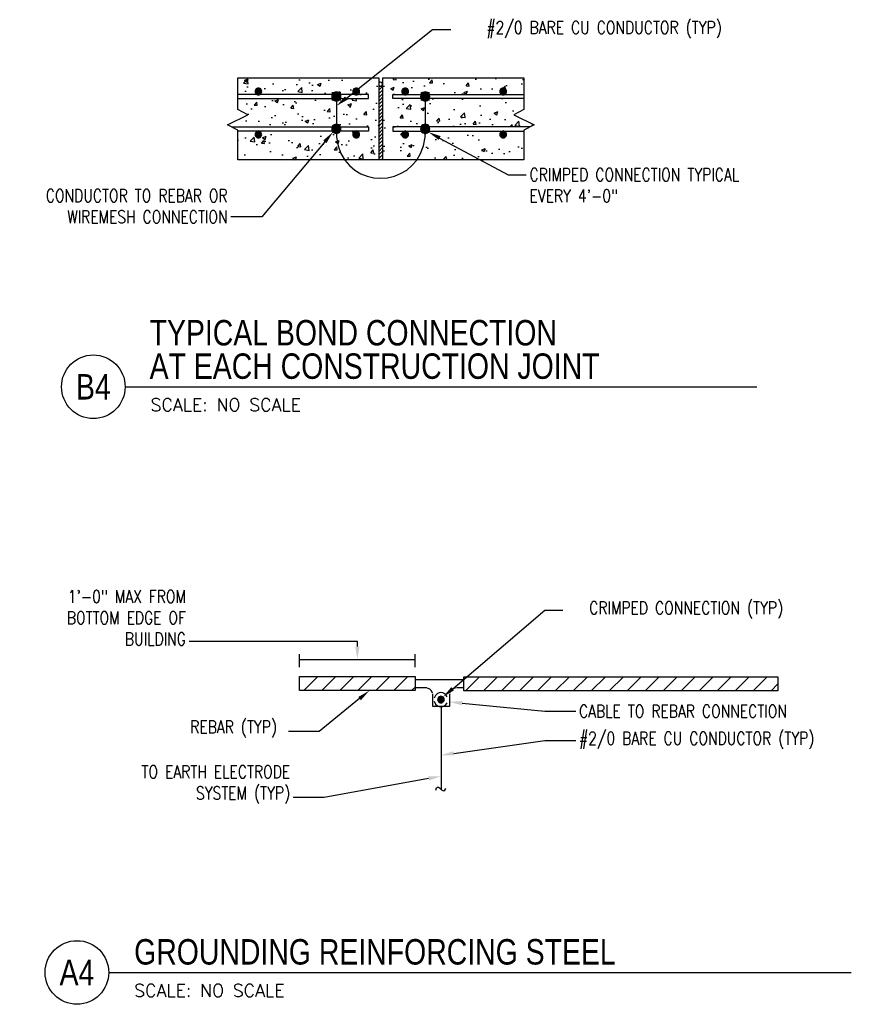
# Model space of a CAD drawing. Header units: inches. Extents: x 61.6 to 99, y -10.9 to 44.5.
# Tile 5 of 8: x 82.4 to 90.5, y -10.9 to -1.3. Entities that reach past the tile are written whole.
import ezdxf
from ezdxf import colors
from ezdxf.entities.mleader import LeaderData, LeaderLine
from ezdxf.enums import TextEntityAlignment as Align
from ezdxf.math import Vec2, Vec3

# ---------------------------------------------------------------- set-up
doc = ezdxf.new("R2010")
doc.units = ezdxf.units.IN
doc.header["$MEASUREMENT"] = 0
doc.layers.add('A-WALL-PATT', color=9, linetype='Continuous', true_color=0x808080)
for name, color, linetype in [('E-ANNO-SYMB', 2, 'Continuous'), ('E-ANNO-TEXT', 2, 'Continuous'), ('E-DETL-GRPH', 3, 'Continuous'), ('E-DETL-PATT', 1, 'Continuous')]:
    doc.layers.add(name, color=color, linetype=linetype)
doc.styles.add('Annotative', font='romans.shx', dxfattribs={"width": 0.8})
doc.styles.add('ROMANS', font='ROMANS.shx', dxfattribs={"width": 0.8})
doc.styles.add('Title', font='swiss.ttf', dxfattribs={"height": 0.25})
pattern_1 = [(50, (-10, -36), (0.3586301, -0.0313761), [0.0375, -0.4125]), (355, (-10, -36), (-0.0693757, 0.3760961), [0.03, -0.33]), (100.45144, (-9.9701, -36.0026), (0.2892544, 0.34472), [0.0318701, -0.350571]), (46.1842, (-10, -35.9), (0.5336207, -0.0827596), [0.05625, -0.61875]), (96.63564, (-9.95553, -35.9069), (0.467331, 0.4870593), [0.0478052, -0.525857]), (351.18416, (-10, -35.9), (0.467331, 0.4870593), [0.045, -0.495]), (21, (-9.95, -35.925), (0.2984535, -0.20130945), [0.0375, -0.4125]), (326, (-9.95, -35.925), (0.1216577, 0.362575), [0.03, -0.33]), (71.45144, (-9.92513, -35.94178), (0.4201112, 0.1612656), [0.0318701, -0.350571]), (37.5, (-10, -36), (0.00607993, 0.16644693), [0, -0.326, 0, -0.335, 0, -0.33125]), (7.5, (-10, -36), (0.13153477, 0.19720586), [0, -0.191, 0, -0.3185, 0, -0.12625]), (327.5, (-10.1115, -36), (0.26691122, -0.01127744), [0, -0.125, 0, -0.39, 0, -0.5175]), (317.5, (-10.1615, -36), (0.2915931, 0.0500525), [0, -0.1625, 0, -0.259, 0, -0.3675])]
pattern_2 = [(45, (-10, -36), (-0.08838835, 0.08838835), [])]

# ---------------------------------------------------------------- blocks, each defined once
blk = doc.blocks.new('*U13')
for q in [(4.6778, 0), (7.3011, 0)]:
    blk.add_line((0, 0), q)
blk.add_circle((-0.3126, 0), 0.3126)
at = {"style": 'Title', "width": 0.8}
for tag, p, height in [('TITLE', (0.25, 0.0781), 0.25), ('SCALE', (0.25, -0.1768), 0.0984)]:
    blk.add_attdef(tag, p, '', height=height, dxfattribs=at)
blk.add_attdef('NUMBER', text='', height=0.25, dxfattribs=at).set_placement((-0.3126, 0), align=Align.MIDDLE_CENTER)
blk = doc.blocks.new('*U8')
blk.add_line((0, 0), (6.2104, 0))
blk.add_circle((-0.3126, 0), 0.3126)
at = {"style": 'Title', "width": 0.8}
for tag, p, height in [('TITLE1', (0.2408, 0.4062), 0.25), ('SCALE', (0.25, -0.1768), 0.0984)]:
    blk.add_attdef(tag, p, '', height=height, dxfattribs=at)
blk.add_attdef('TITLE2', text='', height=0.25, dxfattribs=at).set_placement((0.2408, 0.3281), align=Align.TOP_LEFT)
blk.add_attdef('NUMBER', text='', height=0.25, dxfattribs=at).set_placement((-0.3126, 0), align=Align.MIDDLE_CENTER)

msp = doc.modelspace()

# ---------------------------------------------------------------- hatches: boundary and pattern name
at = {"layer": 'A-WALL-PATT', "lineweight": -3}
h = msp.add_hatch(dxfattribs=at)
h.set_pattern_fill('AR-CONC', color=8, scale=0.05)
h.set_pattern_definition(pattern_1)
h.paths.add_polyline_path([(85.8835, -1.8322), (84.4968, -1.8322), (84.4968, -1.9939), (85.4218, -1.9939), (85.4218, -1.9689), (85.5118, -1.9689), (85.5118, -1.9939), (85.7818, -1.9939), (85.7818, -2.0339), (85.5118, -2.0339), (85.5118, -2.0572), (85.4218, -2.0572), (85.4218, -2.0339), (84.4968, -2.0339), (84.4968, -2.1439), (84.5968, -2.1939), (84.3968, -2.2939), (84.4368, -2.3139), (85.4246, -2.3139), (85.4268, -2.3089), (85.4392, -2.2934), (85.4628, -2.2867), (85.4857, -2.2899), (85.5033, -2.3046), (85.5073, -2.3139), (85.7818, -2.3139), (85.7818, -2.3539), (85.5051, -2.3539), (85.4984, -2.3639), (85.4817, -2.3751), (85.4668, -2.3772), (85.4551, -2.3755), (85.4357, -2.3672), (85.4268, -2.3539), (84.4968, -2.3539), (84.4968, -2.6355), (85.8835, -2.6355)])
h = msp.add_hatch(dxfattribs=at)
h.set_pattern_fill('AR-CONC', color=8, scale=0.05)
h.set_pattern_definition(pattern_1)
h.paths.add_polyline_path([(87.2101, -2.1939), (87.3101, -2.1439), (87.3101, -2.0339), (86.3851, -2.0339), (86.3851, -2.0572), (86.2951, -2.0572), (86.2951, -2.0339), (86.0235, -2.0339), (86.0235, -1.9939), (86.2951, -1.9939), (86.2951, -1.9689), (86.3851, -1.9689), (86.3851, -1.9939), (87.3101, -1.9939), (87.3101, -1.8322), (85.9235, -1.8322), (85.9235, -2.6355), (87.3101, -2.6355), (87.3101, -2.3539), (86.3785, -2.3539), (86.3718, -2.3639), (86.355, -2.3751), (86.3401, -2.3772), (86.3284, -2.3755), (86.3168, -2.3705), (86.3016, -2.3584), (86.3001, -2.3539), (86.0235, -2.3539), (86.0235, -2.3139), (86.2987, -2.3139), (86.3001, -2.3089), (86.3085, -2.3005), (86.3168, -2.2922), (86.3362, -2.2867), (86.359, -2.2899), (86.3766, -2.3046), (86.3806, -2.3139), (87.3701, -2.3139), (87.4101, -2.2939)])
at = {"layer": 'E-DETL-GRPH', "lineweight": -3}
for points in [[(84.6668, -1.9739), (84.6834, -1.9922), (84.7085, -1.9955), (84.7251, -1.9855), (84.7318, -1.9722), (84.7335, -1.9556), (84.7335, -1.9555), (84.7201, -1.9355), (84.7135, -1.9322), (84.6884, -1.9322), (84.6701, -1.9472), (84.6668, -1.9739)], [(85.6301, -1.9739), (85.6418, -1.9889), (85.6535, -1.9955), (85.6718, -1.9972), (85.6885, -1.9855), (85.6935, -1.9755), (85.6951, -1.9523), (85.6951, -1.9522), (85.6851, -1.9372), (85.6751, -1.9322), (85.6501, -1.9322), (85.6351, -1.9455), (85.6301, -1.9539)], [(86.1635, -1.9355), (86.1568, -1.9322), (86.1318, -1.9322), (86.1168, -1.9455), (86.1118, -1.9639), (86.1151, -1.9805), (86.1268, -1.9922), (86.1518, -1.9955), (86.1685, -1.9855), (86.1751, -1.9722), (86.1768, -1.9555)], [(87.0951, -1.9322), (87.0801, -1.9455), (87.0751, -1.9639), (87.0785, -1.9805), (87.0901, -1.9922), (87.1151, -1.9955), (87.1318, -1.9855), (87.1385, -1.9722), (87.1401, -1.9556), (87.1401, -1.9555), (87.1268, -1.9355), (87.1201, -1.9322)], [(85.4218, -2.3439), (85.4368, -2.3639), (85.4551, -2.3739), (85.4784, -2.3755), (85.5035, -2.3555), (85.5101, -2.3422), (85.5118, -2.3205), (85.5051, -2.3056), (85.4918, -2.2922), (85.4784, -2.2872), (85.4551, -2.2872), (85.4335, -2.2989), (85.4218, -2.3189)], [(86.3518, -2.3755), (86.3768, -2.3555), (86.3834, -2.3422), (86.3851, -2.3205), (86.3785, -2.3056), (86.3651, -2.2922), (86.3518, -2.2872), (86.3284, -2.2872), (86.3168, -2.2905), (86.3001, -2.3089), (86.2968, -2.3322), (86.3018, -2.3539), (86.3168, -2.3689)], [(84.6701, -2.3705), (84.6668, -2.3972), (84.6668, -2.3972), (84.6768, -2.4105), (84.6918, -2.4189), (84.7085, -2.4205), (84.7268, -2.4072), (84.7318, -2.3805), (84.7285, -2.3689), (84.7085, -2.3555), (84.6918, -2.3555)], [(85.6301, -2.3972), (85.6418, -2.4122), (85.6535, -2.4189), (85.6718, -2.4205), (85.6901, -2.4072), (85.6935, -2.3722), (85.6851, -2.3622), (85.6718, -2.3555), (85.6535, -2.3555), (85.6335, -2.3705)], [(86.1118, -2.3972), (86.1235, -2.4122), (86.1351, -2.4189), (86.1535, -2.4205), (86.1751, -2.4005), (86.1768, -2.3755), (86.1535, -2.3555), (86.1351, -2.3555), (86.1151, -2.3705)], [(87.0984, -2.3555), (87.0785, -2.3705), (87.0751, -2.3889), (87.0801, -2.4055), (87.0901, -2.4155), (87.1151, -2.4189), (87.1335, -2.4072), (87.1385, -2.3805), (87.1351, -2.3689), (87.1151, -2.3555)], [(86.5234, -7.9203), (86.5035, -7.907), (86.4868, -7.907), (86.4666, -7.922), (86.4634, -7.9403), (86.4685, -7.957), (86.4784, -7.967), (86.5035, -7.9703), (86.5218, -7.9587), (86.5266, -7.932)]]:
    msp.add_hatch(color=8, dxfattribs=at).paths.add_polyline_path(points)
at = {"layer": 'E-DETL-PATT', "lineweight": -3}
h = msp.add_hatch(dxfattribs=at)
h.set_pattern_fill('ANSI31', color=8, scale=0.2)
h.set_pattern_definition([(45, (-10, -36), (-0.0176776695, 0.0176776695), [])])
h.paths.add_polyline_path([(85.9235, -1.9122), (85.8835, -1.9122), (85.8835, -2.6355), (85.9235, -2.6355)])
h = msp.add_hatch(dxfattribs=at)
h.set_pattern_fill('ANSI31', color=8)
h.set_pattern_definition(pattern_2)
h.paths.add_polyline_path([(86.2418, -7.7137), (85.105, -7.7137), (85.105, -7.852), (86.2418, -7.852)])
h = msp.add_hatch(dxfattribs=at)
h.set_pattern_fill('ANSI31', color=8)
h.set_pattern_definition(pattern_2)
h.paths.add_polyline_path([(89.8084, -7.7153), (86.7202, -7.7153), (86.7202, -7.8537), (89.8084, -7.8537)])

# ---------------------------------------------------------------- linework, layer by layer
at = {"layer": 'E-DETL-GRPH', "lineweight": -3}
for points in [[(85.9235, -2.6355), (85.9235, -1.8322), (87.3101, -1.8322), (87.3101, -2.1439), (87.2101, -2.1939), (87.4101, -2.2939), (87.3101, -2.3439), (87.3101, -2.6355), (84.4968, -2.6355), (84.4968, -2.3439), (84.3968, -2.2939), (84.5968, -2.1939), (84.4968, -2.1439), (84.4968, -1.8322), (85.8835, -1.8322), (85.8835, -2.6355)], [(84.6668, -1.9555), (84.6668, -1.9739), (84.6701, -1.9805), (84.6768, -1.9889), (84.6834, -1.9939), (84.6918, -1.9972), (84.7085, -1.9972), (84.7168, -1.9939), (84.7234, -1.9889), (84.7285, -1.9805), (84.7318, -1.9739), (84.7335, -1.9639), (84.7318, -1.9555), (84.7285, -1.9489), (84.7234, -1.9405), (84.7168, -1.9355), (84.7085, -1.9322), (84.6918, -1.9322), (84.6834, -1.9355), (84.6768, -1.9405), (84.6701, -1.9489), (84.6668, -1.9555)], [(85.6301, -1.9555), (85.6301, -1.9739), (85.6335, -1.9805), (85.6385, -1.9889), (85.6468, -1.9939), (85.6535, -1.9972), (85.6718, -1.9972), (85.6785, -1.9939), (85.6868, -1.9889), (85.6918, -1.9805), (85.6951, -1.9739), (85.6951, -1.9555), (85.6918, -1.9489), (85.6868, -1.9405), (85.6785, -1.9355), (85.6718, -1.9322), (85.6535, -1.9322), (85.6468, -1.9355), (85.6385, -1.9405), (85.6335, -1.9489), (85.6301, -1.9555)], [(85.8835, -1.9122), (85.9235, -1.9122)], [(84.4968, -2.0339), (85.7818, -2.0339), (85.7818, -1.9939), (84.4968, -1.9939)], [(85.4218, -2.0022), (85.4218, -2.0255), (85.4268, -2.0372), (85.4335, -2.0455), (85.4435, -2.0539), (85.4551, -2.0572), (85.4668, -2.0589), (85.4784, -2.0572), (85.4885, -2.0539), (85.4984, -2.0455), (85.5051, -2.0372), (85.5101, -2.0255), (85.5118, -2.0139), (85.5101, -2.0022), (85.5051, -1.9922), (85.4984, -1.9822), (85.4885, -1.9755), (85.4784, -1.9705), (85.4668, -1.9689), (85.4551, -1.9705), (85.4435, -1.9755), (85.4335, -1.9822), (85.4268, -1.9922), (85.4218, -2.0022)], [(85.4668, -2.0139), (85.4668, -2.3889)], [(87.3101, -2.0339), (86.0235, -2.0339), (86.0235, -1.9939), (87.3101, -1.9939)], [(86.3401, -2.0139), (86.3401, -2.3889)], [(84.4368, -2.3139), (85.7818, -2.3139), (85.7818, -2.3539), (84.4968, -2.3539)], [(87.3701, -2.3139), (86.0235, -2.3139), (86.0235, -2.3539), (87.3101, -2.3539)], [(84.6668, -2.3806), (84.6668, -2.3972), (84.6701, -2.4055), (84.6768, -2.4122), (84.6834, -2.4172), (84.6918, -2.4205), (84.7001, -2.4222), (84.7085, -2.4205), (84.7168, -2.4172), (84.7234, -2.4122), (84.7285, -2.4055), (84.7318, -2.3972), (84.7335, -2.3889), (84.7318, -2.3806), (84.7285, -2.3722), (84.7234, -2.3655), (84.7168, -2.3605), (84.7085, -2.3572), (84.7001, -2.3555), (84.6918, -2.3572), (84.6834, -2.3605), (84.6768, -2.3655), (84.6701, -2.3722), (84.6668, -2.3806)], [(85.4668, -2.3772), (85.4685, -2.4155), (85.4835, -2.4989), (85.5118, -2.5739), (85.5485, -2.6389), (85.5951, -2.6939), (85.6485, -2.7389), (85.7068, -2.7739), (85.7701, -2.7972), (85.8351, -2.8122), (85.9035, -2.8172), (85.9701, -2.8122), (86.0368, -2.7972), (86.0985, -2.7722), (86.1584, -2.7389), (86.2101, -2.6939), (86.2568, -2.6389), (86.2951, -2.5739), (86.3218, -2.4989), (86.3385, -2.4155), (86.3401, -2.3772)], [(85.6301, -2.3806), (85.6301, -2.3972), (85.6335, -2.4055), (85.6385, -2.4122), (85.6468, -2.4172), (85.6535, -2.4205), (85.6634, -2.4222), (85.6718, -2.4205), (85.6785, -2.4172), (85.6868, -2.4122), (85.6918, -2.4055), (85.6951, -2.3972), (85.6951, -2.3806), (85.6918, -2.3722), (85.6868, -2.3655), (85.6785, -2.3605), (85.6718, -2.3572), (85.6634, -2.3555), (85.6535, -2.3572), (85.6468, -2.3605), (85.6385, -2.3655), (85.6335, -2.3722), (85.6301, -2.3806)], [(86.1118, -2.3806), (86.1118, -2.3972), (86.1151, -2.4055), (86.1201, -2.4122), (86.1268, -2.4172), (86.1351, -2.4205), (86.1435, -2.4222), (86.1535, -2.4205), (86.1601, -2.4172), (86.1668, -2.4122), (86.1735, -2.4055), (86.1768, -2.3972), (86.1768, -2.3806), (86.1735, -2.3722), (86.1668, -2.3655), (86.1601, -2.3605), (86.1535, -2.3572), (86.1435, -2.3555), (86.1351, -2.3572), (86.1268, -2.3605), (86.1201, -2.3655), (86.1151, -2.3722), (86.1118, -2.3806)], [(85.105, -7.622), (85.105, -7.4953)], [(85.105, -7.5453), (86.2418, -7.5453)], [(86.2418, -7.622), (86.2418, -7.4953)], [(86.2418, -7.742), (86.7118, -7.742)], [(86.3577, -7.8253), (86.2418, -7.8253)], [(86.4133, -7.8787), (86.4033, -7.8553), (86.385, -7.837), (86.3616, -7.827)], [(86.6377, -7.8253), (86.6085, -7.837), (86.5902, -7.8553), (86.5802, -7.8787)], [(86.7118, -7.8253), (86.6483, -7.8253)], [(86.5783, -7.883), (86.5783, -8.007), (86.4152, -8.007), (86.4152, -7.883)], [(86.5568, -7.912), (86.5385, -7.887), (86.5151, -7.8753), (86.4868, -7.872), (86.4618, -7.8803), (86.44, -7.8987), (86.4268, -7.9253)], [(86.4268, -7.957), (86.44, -7.9837), (86.4618, -8.002), (86.4868, -8.0103), (86.5134, -8.0087), (86.5385, -7.9953), (86.5568, -7.972)], [(86.4967, -8.007), (86.4967, -8.822)], [(86.4451, -8.8287), (86.4518, -8.8087), (86.4601, -8.8003), (86.4701, -8.802), (86.4801, -8.807), (86.49, -8.817), (86.5018, -8.827), (86.5134, -8.8337), (86.5234, -8.837), (86.5334, -8.8303), (86.5417, -8.8153)]]:
    msp.add_lwpolyline(points, dxfattribs=at)
for points in [[(85.9235, -1.8922), (85.9151, -1.8772), (85.8985, -1.8722), (85.8851, -1.8839), (85.8851, -1.9005), (85.8985, -1.9122), (85.9151, -1.9089)], [(86.1101, -1.9639), (86.1118, -1.9739), (86.1151, -1.9805), (86.1201, -1.9889), (86.1268, -1.9939), (86.1351, -1.9972), (86.1518, -1.9972), (86.1601, -1.9939), (86.1668, -1.9889), (86.1718, -1.9805), (86.1751, -1.9739), (86.1768, -1.9639), (86.1751, -1.9555), (86.1718, -1.9489), (86.1668, -1.9405), (86.1601, -1.9355), (86.1518, -1.9322), (86.1351, -1.9322), (86.1268, -1.9355), (86.1201, -1.9405), (86.1151, -1.9489), (86.1118, -1.9555)], [(87.0735, -1.9639), (87.0751, -1.9739), (87.0785, -1.9805), (87.0835, -1.9889), (87.0901, -1.9939), (87.0984, -1.9972), (87.1151, -1.9972), (87.1234, -1.9939), (87.1301, -1.9889), (87.1351, -1.9805), (87.1385, -1.9739), (87.1401, -1.9639), (87.1385, -1.9555), (87.1351, -1.9489), (87.1301, -1.9405), (87.1234, -1.9355), (87.1151, -1.9322), (87.0984, -1.9322), (87.0901, -1.9355), (87.0835, -1.9405), (87.0785, -1.9489), (87.0751, -1.9555)], [(84.7201, -1.9722), (84.7151, -1.9572), (84.7001, -1.9522), (84.6851, -1.9572), (84.6785, -1.9722), (84.6851, -1.9872), (84.7001, -1.9939), (84.7151, -1.9872)], [(85.4951, -2.0139), (85.4885, -1.9955), (85.4718, -1.9855), (85.4518, -1.9889), (85.4385, -2.0039), (85.4385, -2.0239), (85.4518, -2.0406), (85.4718, -2.0439), (85.4885, -2.0339)], [(85.6835, -1.9722), (85.6768, -1.9572), (85.6634, -1.9522), (85.6485, -1.9572), (85.6418, -1.9722), (85.6485, -1.9872), (85.6634, -1.9939), (85.6768, -1.9872)], [(86.1635, -1.9739), (86.1568, -1.9572), (86.1401, -1.9539), (86.1268, -1.9639), (86.1268, -1.9822), (86.1401, -1.9922), (86.1568, -1.9889)], [(86.2951, -2.0139), (86.2968, -2.0255), (86.3001, -2.0372), (86.3085, -2.0455), (86.3168, -2.0539), (86.3284, -2.0572), (86.3401, -2.0589), (86.3518, -2.0572), (86.3618, -2.0539), (86.3718, -2.0455), (86.3785, -2.0372), (86.3834, -2.0255), (86.3851, -2.0139), (86.3834, -2.0022), (86.3785, -1.9922), (86.3718, -1.9822), (86.3618, -1.9755), (86.3518, -1.9705), (86.3401, -1.9689), (86.3284, -1.9705), (86.3168, -1.9755), (86.3085, -1.9822), (86.3001, -1.9922), (86.2968, -2.0022)], [(86.3701, -2.0139), (86.3635, -1.9955), (86.3451, -1.9855), (86.3251, -1.9889), (86.3118, -2.0039), (86.3118, -2.0239), (86.3251, -2.0406), (86.3451, -2.0439), (86.3635, -2.0339)], [(87.1285, -1.9722), (87.1218, -1.9572), (87.1068, -1.9522), (87.0918, -1.9572), (87.0868, -1.9722), (87.0918, -1.9872), (87.1068, -1.9939), (87.1218, -1.9872)], [(85.4218, -2.3322), (85.4218, -2.3439), (85.4268, -2.3539), (85.4335, -2.3639), (85.4435, -2.3705), (85.4551, -2.3755), (85.4668, -2.3772), (85.4784, -2.3755), (85.4885, -2.3705), (85.4984, -2.3639), (85.5051, -2.3539), (85.5101, -2.3439), (85.5118, -2.3322), (85.5101, -2.3205), (85.5051, -2.3089), (85.4984, -2.3005), (85.4885, -2.2922), (85.4784, -2.2889), (85.4668, -2.2872), (85.4551, -2.2889), (85.4435, -2.2922), (85.4335, -2.3005), (85.4268, -2.3089), (85.4218, -2.3205)], [(85.4951, -2.3322), (85.4885, -2.3122), (85.4718, -2.3022), (85.4518, -2.3056), (85.4385, -2.3222), (85.4385, -2.3422), (85.4518, -2.3572), (85.4718, -2.3605), (85.4885, -2.3505)], [(86.2951, -2.3322), (86.2968, -2.3439), (86.3001, -2.3539), (86.3085, -2.3639), (86.3168, -2.3705), (86.3284, -2.3755), (86.3401, -2.3772), (86.3518, -2.3755), (86.3618, -2.3705), (86.3718, -2.3639), (86.3785, -2.3539), (86.3834, -2.3439), (86.3851, -2.3322), (86.3834, -2.3205), (86.3785, -2.3089), (86.3718, -2.3005), (86.3618, -2.2922), (86.3518, -2.2889), (86.3401, -2.2872), (86.3284, -2.2889), (86.3168, -2.2922), (86.3085, -2.3005), (86.3001, -2.3089), (86.2968, -2.3205)], [(86.3701, -2.3322), (86.3618, -2.3122), (86.3451, -2.3022), (86.3251, -2.3056), (86.3118, -2.3222), (86.3118, -2.3422), (86.3251, -2.3572), (86.3451, -2.3605), (86.3618, -2.3505)], [(84.7201, -2.3739), (84.7151, -2.3589), (84.7001, -2.3522), (84.6851, -2.3589), (84.6785, -2.3739), (84.6851, -2.3872), (84.7001, -2.3939), (84.7151, -2.3872)], [(85.6835, -2.3739), (85.6768, -2.3589), (85.6634, -2.3522), (85.6485, -2.3589), (85.6418, -2.3739), (85.6485, -2.3872), (85.6634, -2.3939), (85.6768, -2.3872)], [(86.1651, -2.3739), (86.1584, -2.3589), (86.1435, -2.3522), (86.1301, -2.3589), (86.1235, -2.3739), (86.1301, -2.3872), (86.1435, -2.3939), (86.1584, -2.3872)], [(86.1635, -2.3739), (86.1568, -2.3589), (86.1401, -2.3539), (86.1268, -2.3655), (86.1268, -2.3822), (86.1401, -2.3939), (86.1568, -2.3889)], [(87.0735, -2.3889), (87.0751, -2.3972), (87.0785, -2.4055), (87.0835, -2.4122), (87.0901, -2.4172), (87.0984, -2.4205), (87.1068, -2.4222), (87.1151, -2.4205), (87.1234, -2.4172), (87.1301, -2.4122), (87.1351, -2.4055), (87.1385, -2.3972), (87.1401, -2.3889), (87.1385, -2.3806), (87.1351, -2.3722), (87.1301, -2.3655), (87.1234, -2.3605), (87.1151, -2.3572), (87.1068, -2.3555), (87.0984, -2.3572), (87.0901, -2.3605), (87.0835, -2.3655), (87.0785, -2.3722), (87.0751, -2.3806)], [(87.1285, -2.3739), (87.1218, -2.3589), (87.1068, -2.3522), (87.0918, -2.3589), (87.0868, -2.3739), (87.0918, -2.3872), (87.1068, -2.3939), (87.1218, -2.3872)], [(86.2418, -7.7137), (86.2418, -7.852), (85.105, -7.852), (85.105, -7.7137)], [(89.8084, -7.7153), (89.8084, -7.8537), (86.7202, -7.8537), (86.7202, -7.7153)], [(86.4618, -7.9403), (86.4634, -7.9487), (86.4666, -7.957), (86.4717, -7.9637), (86.4784, -7.9687), (86.4868, -7.972), (86.4951, -7.9737), (86.5035, -7.972), (86.5118, -7.9687), (86.5183, -7.9637), (86.5234, -7.957), (86.5266, -7.9487), (86.5285, -7.9403), (86.5266, -7.932), (86.5234, -7.9237), (86.5183, -7.917), (86.5118, -7.912), (86.5035, -7.9087), (86.4951, -7.907), (86.4868, -7.9087), (86.4784, -7.912), (86.4717, -7.917), (86.4666, -7.9237), (86.4634, -7.932)], [(86.5118, -7.942), (86.5051, -7.927), (86.4917, -7.9237), (86.4784, -7.9337), (86.4784, -7.9487), (86.4917, -7.9587), (86.5051, -7.9553)]]:
    msp.add_lwpolyline(points, close=True, dxfattribs=at)
for points in [[(85.4218, -2.0572), (85.5118, -2.0572), (85.4218, -1.9689), (85.5118, -1.9689)], [(86.2951, -2.0572), (86.3851, -2.0572), (86.2951, -1.9689), (86.3851, -1.9689)]]:
    msp.add_solid(points, dxfattribs=at)

# ---------------------------------------------------------------- block references
at = {"layer": 'E-ANNO-SYMB', "lineweight": -3}
ref = msp.add_blockref('*U8', (83.3899, -4.8669), dxfattribs=at)
ref.add_attrib('SCALE', 'SCALE: NO SCALE', dxfattribs={"layer": '0', "height": 0.125, "style": 'ROMANS'}).set_placement((83.6399, -5.0437), align=Align.MIDDLE_LEFT)
ref.add_attrib('NUMBER', 'B4', dxfattribs={"layer": '0', "height": 0.25, "style": 'Title', "width": 0.8}).set_placement((83.0773, -4.8669), align=Align.MIDDLE_CENTER)
ref.add_attrib('TITLE2', 'AT EACH CONSTRUCTION JOINT', dxfattribs={"layer": '0', "height": 0.25, "style": 'Title', "width": 0.8}).set_placement((83.6307, -4.5388), align=Align.TOP_LEFT)
ref.add_attrib('TITLE1', 'TYPICAL BOND CONNECTION', (83.6307, -4.4607), dxfattribs={"layer": '0', "height": 0.25, "style": 'Title', "width": 0.8})
ref = msp.add_blockref('*U13', (83.2286, -10.6218), dxfattribs=at)
ref.add_attrib('SCALE', 'SCALE: NO SCALE', dxfattribs={"layer": '0', "height": 0.125, "style": 'ROMANS'}).set_placement((83.4786, -10.7986), align=Align.MIDDLE_LEFT)
ref.add_attrib('TITLE', 'GROUNDING REINFORCING STEEL', (83.4786, -10.5437), dxfattribs={"layer": '0', "height": 0.25, "style": 'Title', "width": 0.8})
ref.add_attrib('NUMBER', 'A4', dxfattribs={"layer": '0', "height": 0.25, "style": 'Title', "width": 0.8}).set_placement((82.9161, -10.6218), align=Align.MIDDLE_CENTER)

# ---------------------------------------------------------------- leaders
at = {"layer": 'E-ANNO-TEXT', "lineweight": -3}
ml = msp.add_multileader_mtext('Standard', dxfattribs=at)
ml.set_content('#2/0 BARE CU CONDUCTOR (TYP)', color=256, style='Annotative')
ml.set_leader_properties(color=1, linetype='ByLayer', lineweight=-1)
ml.build(insert=Vec2(0, 0))
ml.multileader.update_dxf_attribs({"text_right_attachment_type": 3, "dogleg_length": 0.1782, "arrow_head_size": 0.125})
ctx = ml.context
ctx.base_point, ctx.char_height, ctx.arrow_head_size, ctx.landing_gap_size, ctx.plane_origin = Vec3(86.5917, -1.3578), 0.125, 0.125, 0.0312, Vec3(86.4135, -1.3578)
ctx.right_attachment, ctx.text_align_type = 3, 2
notes = []
notes.append((ctx, [(0, (1, 1, 0), (86.4135, -1.3578), (1, 0), 0.1782, [(0, [(85.4668, -2.1073)], 0, [])])]))
ctx.mtext.insert, ctx.mtext.alignment, ctx.mtext.flow_direction = Vec3(89.2563, -1.2745), 3, 5
ml = msp.add_multileader_mtext('Standard', dxfattribs=at)
ml.set_content('CONDUCTOR TO REBAR OR \\PWIREMESH CONNECTION', color=256, style='Annotative')
ml.set_leader_properties(color=1, linetype='ByLayer', lineweight=-1)
ml.build(insert=Vec2(0, 0))
ml.multileader.update_dxf_attribs({"text_right_attachment_type": 3, "dogleg_length": 0.3042, "arrow_head_size": 0.125})
ctx = ml.context
ctx.base_point, ctx.char_height, ctx.arrow_head_size, ctx.landing_gap_size, ctx.plane_origin = Vec3(82.3373, -2.9889), 0.125, 0.125, 0.0312, Vec3(84.8501, -3.1972)
ctx.right_attachment, ctx.text_align_type = 3, 2
notes.append((ctx, [(0, (1, 1, 0), (84.7326, -3.1972), (-1, 0), 0.3042, [(0, [(85.4335, -2.3639)], 0, [])])]))
ctx.mtext.insert, ctx.mtext.width, ctx.mtext.alignment, ctx.mtext.flow_direction = Vec3(84.3971, -2.9264), 2.044107, 3, 5
ml = msp.add_multileader_mtext('Standard', dxfattribs=at)
ml.set_content('CRIMPED CONNECTION TYPICAL \\PEVERY 4\'-0" ', color=256, style='Annotative')
ml.set_leader_properties(color=1, linetype='ByLayer', lineweight=-1)
ml.build(insert=Vec2(0, 0))
ml.multileader.update_dxf_attribs({"text_right_attachment_type": 3, "dogleg_length": 0.1782, "arrow_head_size": 0.125})
ctx = ml.context
ctx.base_point, ctx.char_height, ctx.arrow_head_size, ctx.landing_gap_size, ctx.plane_origin = Vec3(87.3343, -2.7827), 0.125, 0.125, 0.0312, Vec3(87.1561, -2.7827)
ctx.right_attachment = 3
notes.append((ctx, [(0, (1, 1, 0), (87.1561, -2.7827), (1, 0), 0.1782, [(0, [(86.3718, -2.3639)], 0, [])])]))
ctx.mtext.insert, ctx.mtext.flow_direction = Vec3(87.3656, -2.7202), 5
ml = msp.add_multileader_mtext('Standard', dxfattribs=at)
ml.set_content('1\'-0" MAX FROM BOTTOM EDGE OF BUILDING', color=256, style='Annotative')
ml.set_leader_properties(color=1, linetype='ByLayer', lineweight=-1)
ml.build(insert=Vec2(0, 0))
ml.multileader.update_dxf_attribs({"text_right_attachment_type": 3, "dogleg_length": 0.3042, "arrow_head_size": 0.125})
ctx = ml.context
ctx.base_point, ctx.char_height, ctx.arrow_head_size, ctx.landing_gap_size, ctx.plane_origin = Vec3(82.6749, -6.9282), 0.125, 0.125, 0.0312, Vec3(84.4401, -7.3687)
ctx.right_attachment, ctx.text_align_type = 3, 2
notes.append((ctx, [(0, (1, 1, 0), (84.3226, -7.3687), (-1, 0), 0.3042, [(0, [(85.6735, -7.5453), (85.6735, -7.3687)], 0, [])])]))
ctx.mtext.insert, ctx.mtext.width, ctx.mtext.alignment, ctx.mtext.flow_direction = Vec3(83.9871, -6.8657), 1.296407, 3, 5
ml = msp.add_multileader_mtext('Standard', dxfattribs=at)
ml.set_content('CRIMPED CONNECTION (TYP)', color=256, style='Annotative')
ml.set_leader_properties(color=1, linetype='ByLayer', lineweight=-1)
ml.build(insert=Vec2(0, 0))
ml.multileader.update_dxf_attribs({"text_right_attachment_type": 3, "dogleg_length": 0.1782, "arrow_head_size": 0.125})
ctx = ml.context
ctx.base_point, ctx.char_height, ctx.arrow_head_size, ctx.landing_gap_size, ctx.plane_origin = Vec3(87.695, -7.0603), 0.125, 0.125, 0.0312, Vec3(87.5167, -7.0603)
ctx.right_attachment, ctx.text_align_type = 3, 2
notes.append((ctx, [(0, (1, 1, 0), (87.5167, -7.0603), (1, 0), 0.1782, [(0, [(86.5151, -7.9145)], 0, [])])]))
ctx.mtext.insert, ctx.mtext.alignment, ctx.mtext.flow_direction = Vec3(89.8595, -6.977), 3, 5
ml = msp.add_multileader_mtext('Standard', dxfattribs=at)
ml.set_content('REBAR (TYP)', color=256, style='Annotative')
ml.set_leader_properties(color=1, linetype='ByLayer', lineweight=-1)
ml.build(insert=Vec2(0, 0))
ml.multileader.update_dxf_attribs({"text_right_attachment_type": 3, "dogleg_length": 0.3042, "arrow_head_size": 0.125})
ctx = ml.context
ctx.base_point, ctx.char_height, ctx.arrow_head_size, ctx.landing_gap_size, ctx.plane_origin = Vec3(83.9988, -8.2298), 0.125, 0.125, 0.0312, Vec3(85.4164, -8.2537)
ctx.right_attachment = 3
notes.append((ctx, [(0, (1, 1, 0), (85.2989, -8.2537), (-1, 0), 0.3042, [(0, [(85.7913, -7.852)], 0, [])])]))
ctx.mtext.insert, ctx.mtext.flow_direction = Vec3(84.0301, -8.1465), 5
ml = msp.add_multileader_mtext('Standard', dxfattribs=at)
ml.set_content('CABLE TO REBAR CONNECTION', color=256, style='Annotative')
ml.set_leader_properties(color=1, linetype='ByLayer', lineweight=-1)
ml.build(insert=Vec2(0, 0))
ml.multileader.update_dxf_attribs({"text_right_attachment_type": 3, "dogleg_length": 0.3042, "arrow_head_size": 0.125})
ctx = ml.context
ctx.base_point, ctx.char_height, ctx.arrow_head_size, ctx.landing_gap_size, ctx.plane_origin = Vec3(87.821, -8.0547), 0.125, 0.125, 0.0312, Vec3(87.5167, -8.0547)
ctx.right_attachment = 3
notes.append((ctx, [(0, (1, 1, 0), (87.5167, -8.0547), (1, 0), 0.3042, [(0, [(86.5783, -7.9629)], 0, [])])]))
ctx.mtext.insert, ctx.mtext.flow_direction = Vec3(87.8522, -7.9922), 5
ml = msp.add_multileader_mtext('Standard', dxfattribs=at)
ml.set_content('#2/0 BARE CU CONDUCTOR (TYP)', color=256, style='Annotative')
ml.set_leader_properties(color=1, linetype='ByLayer', lineweight=-1)
ml.build(insert=Vec2(0, 0))
ml.multileader.update_dxf_attribs({"text_right_attachment_type": 3, "dogleg_length": 0.3042, "arrow_head_size": 0.125})
ctx = ml.context
ctx.base_point, ctx.char_height, ctx.arrow_head_size, ctx.landing_gap_size, ctx.plane_origin = Vec3(87.821, -8.342), 0.125, 0.125, 0.0312, Vec3(87.5167, -8.342)
ctx.right_attachment = 3
notes.append((ctx, [(0, (1, 1, 0), (87.5167, -8.342), (1, 0), 0.3042, [(0, [(86.4967, -8.4862)], 0, [])])]))
ctx.mtext.insert, ctx.mtext.flow_direction = Vec3(87.8522, -8.2587), 5
ml = msp.add_multileader_mtext('Standard', dxfattribs=at)
ml.set_content('TO EARTH ELECTRODE SYSTEM (TYP)', color=256, style='Annotative')
ml.set_leader_properties(color=1, linetype='ByLayer', lineweight=-1)
ml.build(insert=Vec2(0, 0))
ml.multileader.update_dxf_attribs({"text_right_attachment_type": 3, "dogleg_length": 0.3042, "arrow_head_size": 0.125})
ctx = ml.context
ctx.base_point, ctx.char_height, ctx.arrow_head_size, ctx.landing_gap_size, ctx.plane_origin = Vec3(83.3238, -8.6707), 0.125, 0.125, 0.0312, Vec3(85.4698, -8.5343)
ctx.right_attachment, ctx.text_align_type = 3, 2
notes.append((ctx, [(0, (1, 1, 0), (85.3477, -8.9029), (-1, 0), 0.3042, [(0, [(86.4967, -8.6928)], 0, [])])]))
ctx.mtext.insert, ctx.mtext.width, ctx.mtext.alignment, ctx.mtext.flow_direction = Vec3(85.0122, -8.5874), 1.693946, 3, 5
for ctx, leaders in notes:
    for number, flags, end, landing, length, lines in leaders:
        leader = LeaderData()
        leader.index, (leader.has_last_leader_line, leader.has_dogleg_vector, leader.attachment_direction) = number, flags
        leader.last_leader_point, leader.dogleg_vector, leader.dogleg_length = Vec3(end), Vec3(landing), length
        for number, points, colour, breaks in lines:
            line = LeaderLine()
            line.index, line.vertices, line.color, line.breaks = number, Vec3.list(points), colors.encode_raw_color(colour), breaks
            leader.lines.append(line)
        ctx.leaders.append(leader)

doc.saveas('drawing.dxf')
